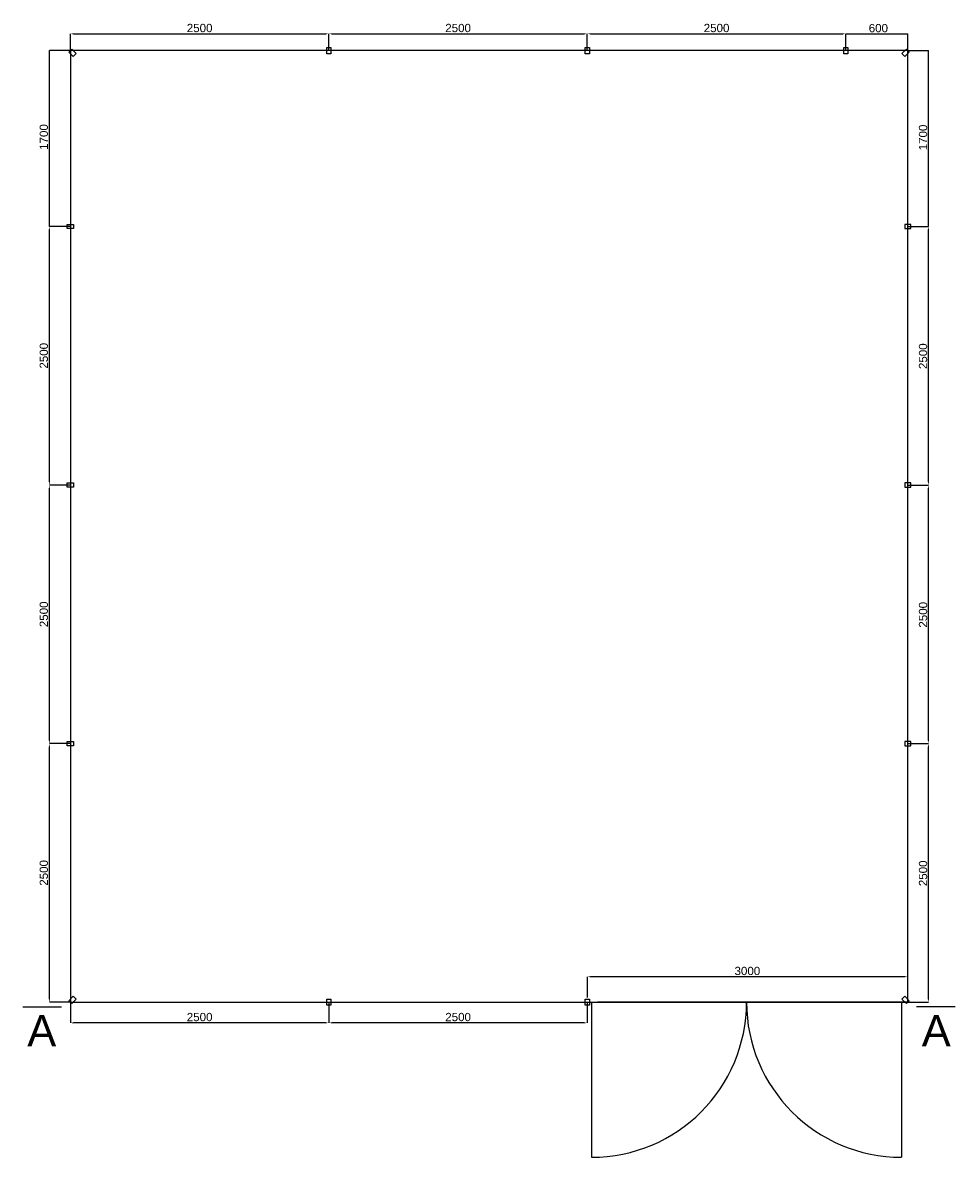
# Model space of a CAD drawing. Header units: metres. Extents: x 10302 to 38325, y -10115 to 6670.
# Tile 28 of 28: x 27038 to 36059, y -4300 to 6670. Entities that reach past the tile are written whole.
import ezdxf

# ---------------------------------------------------------------- set-up
doc = ezdxf.new("R2010")
doc.units = ezdxf.units.M
doc.layers.add('AW RYSUNEK', color=253, linetype='Continuous')
doc.styles.get("Standard").update_dxf_attribs({"font": 'arial.ttf'})

msp = doc.modelspace()

# ---------------------------------------------------------------- linework, layer by layer
at = {"layer": 'AW RYSUNEK', "color": 0}
for p, q in [((27500.01, 6400.01), (27500.01, 6562.71)), ((27530.01, 6562.7), (29970.01, 6562.7)), ((30000.01, 6400.01), (30000.01, 6562.72)), ((30000.01, 6400.01), (30000.01, 6562.71)), ((30030.01, 6562.71), (32470.01, 6562.71)), ((32500.01, 6400.01), (32500.01, 6562.73)), ((32500.01, 6400.01), (32500.01, 6562.72)), ((32530.13, 6562.71), (34970.13, 6562.71)), ((35000.13, 6400.01), (35000.13, 6562.73)), ((35000.13, 6562.73), (35599.99, 6562.72)), ((35000.13, 6400.01), (35000.13, 6562.72)), ((35599.99, 6400), (35599.99, 6562.72)), ((35599.99, 6400), (35599.99, 6562.71)), ((27500.01, 6400), (27299.14, 6400)), ((27500.01, 6400), (27299.14, 6400)), ((27299.15, 4700), (27299.15, 6400)), ((27514.15, 6414.14), (27485.87, 6385.86)), ((27485.87, 6385.86), (27528.29, 6343.43)), ((27556.58, 6371.72), (27514.15, 6414.14)), ((27528.29, 6343.43), (27556.58, 6371.72)), ((29980.01, 6370), (29980.01, 6430)), ((29980.01, 6430), (30020.01, 6430)), ((30020.01, 6370), (29980.01, 6370)), ((30020.01, 6430), (30020.01, 6370)), ((32480.01, 6370), (32480.01, 6430)), ((32480.01, 6430), (32520.01, 6430)), ((32520.01, 6370), (32480.01, 6370)), ((32520.01, 6430), (32520.01, 6370)), ((34980.13, 6370), (34980.13, 6430)), ((34980.13, 6430), (35020.13, 6430)), ((35020.13, 6370), (34980.13, 6370)), ((35020.13, 6430), (35020.13, 6370)), ((35543.42, 6371.72), (35585.85, 6414.14)), ((35571.71, 6343.43), (35543.42, 6371.72)), ((35614.13, 6385.86), (35571.71, 6343.43)), ((35585.85, 6414.14), (35614.13, 6385.86)), ((35600, 6399.99), (35800.87, 6399.99)), ((35600, 6399.99), (35800.87, 6399.99)), ((35800.85, 4700), (35800.85, 6399.99)), ((27470.02, 4720), (27530.02, 4720)), ((27470.02, 4680), (27470.02, 4720)), ((27530.02, 4720), (27530.02, 4680)), ((35629.98, 4720), (35569.98, 4720)), ((35569.98, 4720), (35569.98, 4680)), ((35629.98, 4680), (35629.98, 4720)), ((27500.01, 4700), (27299.14, 4700)), ((27500.01, 4700), (27299.14, 4700)), ((27299.15, 2230), (27299.15, 4670)), ((27530.02, 4680), (27470.02, 4680)), ((35569.98, 4680), (35629.98, 4680)), ((35599.99, 4700), (35800.86, 4700)), ((35599.99, 4700), (35800.86, 4700)), ((35800.85, 2230), (35800.85, 4670)), ((27500, 2200), (27299.13, 2200)), ((27500, 2200), (27299.13, 2200)), ((27470.01, 2220), (27530.01, 2220)), ((27470.01, 2180), (27470.01, 2220)), ((27530.01, 2220), (27530.01, 2180)), ((35629.99, 2220), (35569.99, 2220)), ((35569.99, 2220), (35569.99, 2180)), ((35600, 2200), (35800.87, 2200)), ((35600, 2200), (35800.87, 2200)), ((35629.99, 2180), (35629.99, 2220)), ((27299.14, -270), (27299.14, 2170)), ((27530.01, 2180), (27470.01, 2180)), ((35569.99, 2180), (35629.99, 2180)), ((35800.86, -270), (35800.86, 2170)), ((27500, -300), (27299.13, -300)), ((27500, -300), (27299.14, -300)), ((27470.01, -280), (27530.01, -280)), ((27470.01, -320), (27470.01, -280)), ((27530.01, -320), (27470.01, -320)), ((27530.01, -280), (27530.01, -320)), ((35629.99, -280), (35569.99, -280)), ((35569.99, -280), (35569.99, -320)), ((35569.99, -320), (35629.99, -320)), ((35600, -300), (35800.86, -300)), ((35600, -300), (35800.87, -300)), ((35629.99, -320), (35629.99, -280)), ((27299.15, -2770), (27299.15, -330)), ((35800.85, -2770), (35800.85, -330)), ((32500, -2554.29), (32500, -2754.51)), ((32500, -2554.29), (32500, -2754.52)), ((35570, -2554.29), (32530.01, -2554.29)), ((27038.47, -2844.31), (27414.64, -2844.31)), ((27500, -2800), (27299.14, -2800)), ((27485.87, -2785.86), (27528.29, -2743.43)), ((27514.15, -2814.14), (27485.87, -2785.86)), ((27500.01, -2800), (27500.01, -3000.23)), ((27556.58, -2771.72), (27514.15, -2814.14)), ((27528.29, -2743.43), (27556.58, -2771.72)), ((29980, -2829.99), (29980, -2769.99)), ((29980, -2769.99), (30020, -2769.99)), ((30020, -2829.99), (29980, -2829.99)), ((30000, -2800), (30000, -3000.22)), ((30000, -2800), (30000, -3000.23)), ((30020, -2769.99), (30020, -2829.99)), ((32480, -2829.98), (32480, -2769.98)), ((32480, -2769.98), (32520, -2769.98)), ((32520, -2829.98), (32480, -2829.98)), ((32500, -2799.99), (32500, -3000.21)), ((32500, -2799.99), (32500, -3000.22)), ((32520, -2769.98), (32520, -2829.98)), ((35571.71, -2743.43), (35543.42, -2771.72)), ((35543.42, -2771.72), (35585.85, -2814.14)), ((35614.13, -2785.86), (35571.71, -2743.43)), ((35585.85, -2814.14), (35614.13, -2785.86)), ((35600, -2800), (35800.86, -2800)), ((36059.38, -2844.31), (35683.21, -2844.31)), ((29970.01, -3000.22), (27530.01, -3000.22)), ((32470.01, -3000.21), (30030.01, -3000.21))]:
    msp.add_line(p, q, dxfattribs=at)
at = {"layer": 'AW RYSUNEK'}
for p, q in [((32539.95, -2800), (32539.95, -4300)), ((34100, -2800), (32600, -2800)), ((35600, -2800), (34100, -2800)), ((35539.95, -2800), (35539.95, -4300))]:
    msp.add_line(p, q, dxfattribs=at)
msp.add_lwpolyline([(27500, -2800), (35600, -2800), (35600, 6400), (27500, 6400)], close=True, dxfattribs=at)
for centre, start, end in [((32539.95, -2800), 270, 0), ((35539.95, -2800), 180, 270)]:
    msp.add_arc(centre, 1500, start, end, dxfattribs=at)
at = {"layer": 'AW RYSUNEK', "color": 0}
for points in [[(27530.01, 6567.7), (27530.01, 6557.7), (27500.01, 6562.7)], [(29970.01, 6567.7), (29970.01, 6557.7), (30000.01, 6562.7)], [(30030.01, 6567.71), (30030.01, 6557.71), (30000.01, 6562.71)], [(32470.01, 6567.71), (32470.01, 6557.71), (32500.01, 6562.71)], [(32530.01, 6567.72), (32530.01, 6557.72), (32500.01, 6562.72)], [(32530.13, 6567.71), (32530.13, 6557.71), (32500.13, 6562.71)], [(34970.13, 6567.71), (34970.13, 6557.71), (35000.13, 6562.71)], [(35030.13, 6567.72), (35030.13, 6557.72), (35000.13, 6562.72)], [(35030.13, 6567.72), (35030.13, 6557.72), (35000.13, 6562.72)], [(35569.99, 6567.7), (35569.99, 6557.7), (35599.99, 6562.7)], [(27294.15, 6370), (27304.15, 6370), (27299.15, 6400)], [(35805.86, 6369.99), (35795.86, 6369.99), (35800.86, 6399.99)], [(27294.15, 4730), (27304.15, 4730), (27299.15, 4700)], [(35805.85, 4730), (35795.85, 4730), (35800.85, 4700)], [(27294.15, 4670), (27304.15, 4670), (27299.15, 4700)], [(35805.85, 4670), (35795.85, 4670), (35800.85, 4700)], [(27294.14, 2170), (27304.14, 2170), (27299.14, 2200)], [(27294.15, 2230), (27304.15, 2230), (27299.15, 2200)], [(35805.85, 2230), (35795.85, 2230), (35800.85, 2200)], [(35805.86, 2170), (35795.86, 2170), (35800.86, 2200)], [(27294.14, -270), (27304.14, -270), (27299.14, -300)], [(27294.15, -330), (27304.15, -330), (27299.15, -300)], [(35805.85, -330), (35795.85, -330), (35800.85, -300)], [(35805.86, -270), (35795.86, -270), (35800.86, -300)], [(32530.01, -2549.29), (32530.01, -2559.29), (32500.01, -2554.29)], [(35570, -2549.29), (35570, -2559.29), (35600, -2554.29)], [(27294.15, -2770), (27304.15, -2770), (27299.15, -2800)], [(35805.85, -2770), (35795.85, -2770), (35800.85, -2800)], [(27530.01, -2995.22), (27530.01, -3005.22), (27500.01, -3000.22)], [(29970.01, -2995.22), (29970.01, -3005.22), (30000.01, -3000.22)], [(30030.01, -2995.21), (30030.01, -3005.21), (30000.01, -3000.21)], [(32470.01, -2995.21), (32470.01, -3005.21), (32500.01, -3000.21)]]:
    msp.add_solid(points, dxfattribs=at)

# ---------------------------------------------------------------- texts
for p in [(27083.19, -3225.59), (35735.13, -3225.59)]:
    msp.add_text('A', height=300, dxfattribs=at).set_placement(p)
at = {"layer": 'AW RYSUNEK', "color": 0, "char_height": 80, "attachment_point": 5}
for s, insert in [('2500', (28750.01, 6618.54)), ('2500', (31250.01, 6618.55)), ('2500', (33750.13, 6618.55)), ('600', (35315.06, 6617.26)), ('3000', (34048.02, -2498.44)), ('2500', (28750.01, -2944.38)), ('2500', (31250.01, -2944.37))]:
    msp.add_mtext(s, dxfattribs=dict(at, insert=insert))
at = {"layer": 'AW RYSUNEK', "color": 0, "char_height": 80, "attachment_point": 5, "rotation": 90}
for s, insert in [('1700', (27243.3, 5565)), ('1700', (35747.55, 5560.73)), ('2500', (27243.3, 3450)), ('2500', (35747.55, 3445.74)), ('2500', (27243.29, 950)), ('2500', (35747.56, 945.74)), ('2500', (27243.3, -1550)), ('2500', (35747.55, -1554.26))]:
    msp.add_mtext(s, dxfattribs=dict(at, insert=insert))

doc.saveas('drawing.dxf')
